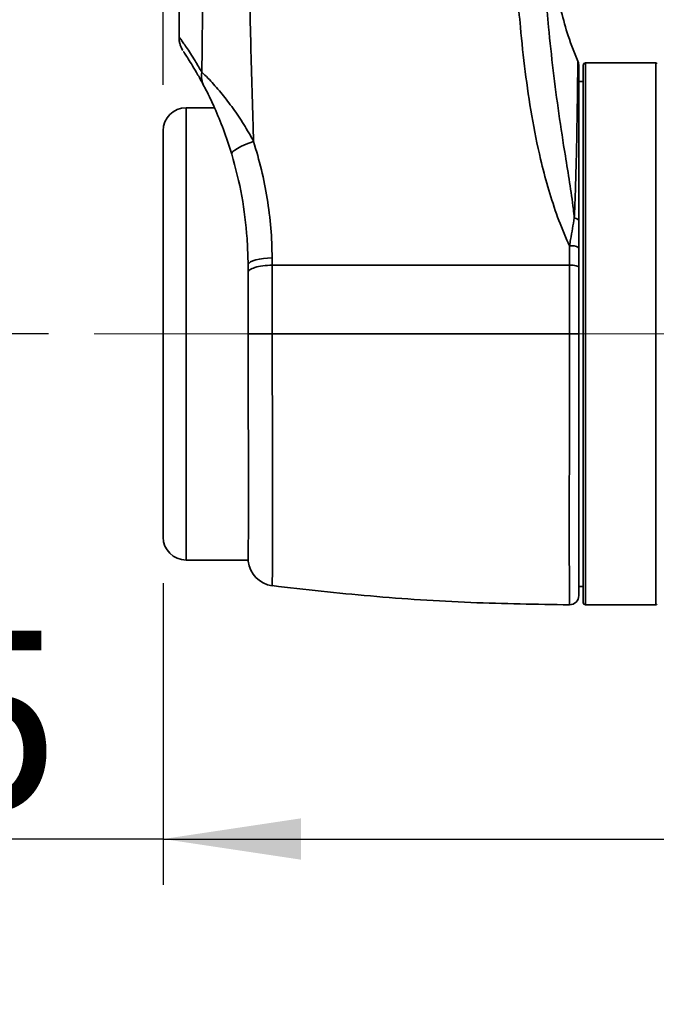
# Model space of a CAD drawing. Header units: millimetres. Extents: x 0 to 297, y 0 to 209.
# Tile 12 of 38: x 70 to 83, y 62 to 84. Entities that reach past the tile are written whole.
import ezdxf

# ---------------------------------------------------------------- set-up
doc = ezdxf.new("R2010")
doc.units = ezdxf.units.MM
doc.linetypes.add('CENTERX2', pattern=[20.32, 12.7, -2.54, 2.54, -2.54])
doc.layers.add('图层0', color=7, linetype='Continuous')
doc.styles.add('SLDTEXTSTYLE0', font='SIMSUN.TTC')
doc.styles.add('SLDTEXTSTYLE5', font='SIMSUN.TTC', dxfattribs={"bigfont": 'bigfont'})
doc.dimstyles.new('SLDDIMSTYLE0', dxfattribs={"dimtxt": 4, "dimasz": 3, "dimexe": 0, "dimexo": 0.0625, "dimgap": 1, "dimtad": 2, "dimlfac": 10, "dimrnd": 1e-09, "dimzin": 12, "dimdsep": 46, "dimtxsty": 'SLDTEXTSTYLE0', "dimsah": 1, "dimcen": 0.09, "dimadec": 0, "dimazin": 3, "dimtfac": 1, "dimtofl": 0, "dimtmove": 0, "dimatfit": 3, "dimfxl": 0, "dimfrac": 2, "dimtolj": 1, "dimtzin": 12, "dimarcsym": 0})
doc.dimstyles.new('SLDDIMSTYLE10', dxfattribs={"dimtxt": 3.5, "dimasz": 3, "dimexe": 0, "dimexo": 0.0625, "dimgap": 0.875, "dimtad": 0, "dimtih": 1, "dimtoh": 1, "dimdec": 6, "dimlfac": 2, "dimrnd": 1e-09, "dimzin": 12, "dimdsep": 46, "dimtxsty": 'SLDTEXTSTYLE0', "dimblk1": 'NONE', "dimblk2": 'NONE', "dimsah": 1, "dimcen": 0, "dimadec": 0, "dimazin": 3, "dimtfac": 1, "dimtmove": 0, "dimatfit": 3, "dimldrblk": 'NONE', "dimfxl": 0, "dimfrac": 2, "dimtolj": 1, "dimtzin": 12, "dimarcsym": 0})
doc.dimstyles.new('SLDDIMSTYLE4', dxfattribs={"dimtxt": 3.5, "dimasz": 3, "dimexe": 0, "dimexo": 0.0625, "dimgap": 0.875, "dimtad": 0, "dimtih": 1, "dimtoh": 1, "dimlfac": 3, "dimrnd": 1e-09, "dimzin": 12, "dimdsep": 46, "dimtxsty": 'SLDTEXTSTYLE0', "dimblk1": 'NONE', "dimblk2": 'NONE', "dimsah": 1, "dimcen": 0, "dimadec": 0, "dimazin": 3, "dimtol": 1, "dimtp": 0.03, "dimtfac": 1, "dimtmove": 0, "dimatfit": 3, "dimldrblk": 'NONE', "dimfxl": 0, "dimfrac": 2, "dimtolj": 1, "dimarcsym": 0})
doc.dimstyles.new('SLDDIMSTYLE8', dxfattribs={"dimtxt": 3.5, "dimasz": 3, "dimexe": 0, "dimexo": 0.0625, "dimgap": 0.875, "dimtad": 0, "dimtih": 1, "dimtoh": 1, "dimlfac": 3, "dimrnd": 1e-09, "dimzin": 12, "dimdsep": 46, "dimtxsty": 'SLDTEXTSTYLE0', "dimblk1": 'NONE', "dimblk2": 'NONE', "dimsah": 1, "dimcen": 0, "dimadec": 0, "dimazin": 3, "dimtfac": 1, "dimtmove": 0, "dimatfit": 3, "dimldrblk": 'NONE', "dimfxl": 0, "dimfrac": 2, "dimtolj": 1, "dimtzin": 12, "dimarcsym": 0})
doc.dimstyles.new('SLDDIMSTYLE9', dxfattribs={"dimtxt": 3.5, "dimasz": 3, "dimexe": 0, "dimexo": 0.0625, "dimgap": 0.875, "dimtad": 0, "dimtih": 1, "dimtoh": 1, "dimlfac": 2, "dimrnd": 1e-09, "dimzin": 12, "dimdsep": 46, "dimtxsty": 'SLDTEXTSTYLE0', "dimblk1": 'NONE', "dimblk2": 'NONE', "dimsah": 1, "dimcen": 0, "dimadec": 0, "dimazin": 3, "dimtfac": 1, "dimtmove": 0, "dimatfit": 3, "dimldrblk": 'NONE', "dimfxl": 0, "dimfrac": 2, "dimtolj": 1, "dimtzin": 12, "dimarcsym": 0})

# ---------------------------------------------------------------- blocks, each defined once
blk = doc.blocks.new('_D_2')
at = {"layer": '图层0'}
for p, q in [((72.722, 82.197), (72.722, 90.031)), ((98.616, 73.069), (98.616, 90.031)), ((98.616, 89.031), (72.722, 89.031)), ((98.616, 89.031), (110.965, 89.031))]:
    blk.add_line(p, q, dxfattribs=at)
for points in [[(72.722, 89.031), (75.722, 88.581), (75.722, 89.481)], [(98.616, 89.031), (95.616, 89.481), (95.616, 88.581)]]:
    blk.add_solid(points, dxfattribs=at)
at = {"layer": '图层0', "insert": (103.982, 93.686), "char_height": 4, "attachment_point": 1, "style": 'SLDTEXTSTYLE0'}
blk.add_mtext('259', dxfattribs=at)
blk = doc.blocks.new('_D_6')
at = {"layer": '图层0'}
for p, q in [((72.822, 114.772), (53.302, 114.772)), ((54.302, 76.772), (54.302, 114.772)), ((70.222, 76.772), (53.302, 76.772))]:
    blk.add_line(p, q, dxfattribs=at)
for points in [[(54.302, 114.772), (53.852, 111.772), (54.752, 111.772)], [(54.302, 76.772), (54.752, 79.772), (53.852, 79.772)]]:
    blk.add_solid(points, dxfattribs=at)
at = {"layer": '图层0', "insert": (49.648, 92.28), "char_height": 4, "attachment_point": 1, "rotation": 90, "style": 'SLDTEXTSTYLE0'}
blk.add_mtext('380', dxfattribs=at)
blk = doc.blocks.new('_D_7')
at = {"layer": '图层0'}
for p, q in [((70.222, 76.772), (53.302, 76.772)), ((54.302, 76.772), (54.302, 54.772)), ((81.722, 54.772), (53.302, 54.772))]:
    blk.add_line(p, q, dxfattribs=at)
for points in [[(54.302, 76.772), (53.852, 73.772), (54.752, 73.772)], [(54.302, 54.772), (54.752, 57.772), (53.852, 57.772)]]:
    blk.add_solid(points, dxfattribs=at)
at = {"layer": '图层0', "insert": (49.648, 62.28), "char_height": 4, "attachment_point": 1, "rotation": 90, "style": 'SLDTEXTSTYLE0'}
blk.add_mtext('220', dxfattribs=at)
blk = doc.blocks.new('_D_9')
at = {"layer": '图层0'}
for p, q in [((75.322, 110.297), (75.322, 104.585)), ((75.322, 105.585), (56.903, 105.585)), ((75.322, 105.585), (90.472, 105.585))]:
    blk.add_line(p, q, dxfattribs=at)
for points in [[(75.322, 105.585), (78.322, 105.135), (78.322, 106.035)], [(90.472, 105.585), (87.472, 106.035), (87.472, 105.135)]]:
    blk.add_solid(points, dxfattribs=at)
at = {"layer": '图层0', "insert": (56.903, 110.24), "char_height": 4, "attachment_point": 1, "style": 'SLDTEXTSTYLE0'}
blk.add_mtext('151.5', dxfattribs=at)
blk = doc.blocks.new('_D_10')
at = {"layer": '图层0'}
for p, q in [((72.722, 71.347), (72.722, 64.772)), ((72.722, 65.772), (56.903, 65.772)), ((72.722, 65.772), (90.472, 65.772))]:
    blk.add_line(p, q, dxfattribs=at)
for points in [[(72.722, 65.772), (75.722, 65.322), (75.722, 66.222)], [(90.472, 65.772), (87.472, 66.222), (87.472, 65.322)]]:
    blk.add_solid(points, dxfattribs=at)
at = {"layer": '图层0', "insert": (56.903, 70.427), "char_height": 4, "attachment_point": 1, "style": 'SLDTEXTSTYLE0'}
blk.add_mtext('177.5', dxfattribs=at)
blk = doc.blocks.new('_D_11')
at = {"layer": '图层0'}
for p, q in [((86.422, 172.422), (43.722, 172.422)), ((44.722, 172.422), (44.722, 54.772)), ((81.722, 54.772), (43.722, 54.772))]:
    blk.add_line(p, q, dxfattribs=at)
for centre, start, end in [((42.395, 115.925), 63.4349, 116.5651), ((42.395, 111.269), 243.4349, 296.5651)]:
    blk.add_arc(centre, 5.205, start, end, dxfattribs=at)
for points in [[(44.722, 172.422), (44.272, 169.422), (45.172, 169.422)], [(44.722, 54.772), (45.172, 57.772), (44.272, 57.772)]]:
    blk.add_solid(points, dxfattribs=at)
at = {"layer": '图层0', "insert": (40.068, 106.614), "char_height": 4, "attachment_point": 1, "rotation": 90, "style": 'SLDTEXTSTYLE0'}
blk.add_mtext('1176.5', dxfattribs=at)
blk = doc.blocks.new('SW_SYMBOL_HOLE_DEPTH')
at = {"layer": '图层0', "color": 0}
for p, q in [((0, 875), (800, 875)), ((400, 875), (400, 75)), ((100, 555), (400, 75)), ((700, 555), (400, 75))]:
    blk.add_line(p, q, dxfattribs=at)
blk = doc.blocks.new('_D_19')
at = {"layer": '图层0'}
blk.add_line((194.198, 127.557), (173.144, 127.557), dxfattribs=at)
at = {"layer": '图层0', "xscale": 0.004072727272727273, "yscale": 0.004072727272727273, "zscale": 0.004072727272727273}
blk.add_blockref('SW_SYMBOL_HOLE_DEPTH', (186.907, 127.843), dxfattribs=at)
at = {"layer": '图层0', "attachment_point": 1, "style": 'SLDTEXTSTYLE0'}
for s, insert, char_height in [('0.03', (182.252, 132.458), 2), ('+', (181.088, 132.458), 2), ('%%c', (173.144, 131.63), 3.5), ('6', (190.573, 131.63), 3.5), ('4', (177.014, 131.63), 3.5), ('0', (182.252, 130.13), 2)]:
    blk.add_mtext(s, dxfattribs=dict(at, insert=insert, char_height=char_height))
blk = doc.blocks.new('_None')
blk = doc.blocks.new('_D_23')
at = {"layer": '图层0'}
blk.add_line((235.955, 182.979), (261.78, 182.979), dxfattribs=at)
at = {"layer": '图层0', "char_height": 3.5, "attachment_point": 1}
for s, insert, style in [(' 贯穿', (251.596, 186.05), 'SLDTEXTSTYLE5'), ('%%c', (241.616, 186.05), 'SLDTEXTSTYLE0'), ('6-', (237.542, 186.05), 'SLDTEXTSTYLE0'), ('6.6', (245.486, 186.05), 'SLDTEXTSTYLE0'), ('圆周均布', (241.514, 181.977), 'SLDTEXTSTYLE5')]:
    blk.add_mtext(s, dxfattribs=dict(at, insert=insert, style=style))
blk = doc.blocks.new('_D_24')
at = {"layer": '图层0'}
blk.add_line((192.518, 91.658), (176.877, 91.658), dxfattribs=at)
at = {"layer": '图层0', "char_height": 3.5, "attachment_point": 1, "style": 'SLDTEXTSTYLE0'}
for s, insert in [('%%c', (182.987, 95.731)), ('PCD', (176.877, 95.731)), ('50', (186.857, 95.731))]:
    blk.add_mtext(s, dxfattribs=dict(at, insert=insert))
blk = doc.blocks.new('_D_25')
at = {"layer": '图层0'}
blk.add_line((200.045, 96.406), (225.667, 96.406), dxfattribs=at)
at = {"layer": '图层0', "xscale": 0.004072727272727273, "yscale": 0.004072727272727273, "zscale": 0.004072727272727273}
blk.add_blockref('SW_SYMBOL_HOLE_DEPTH', (217.927, 96.265), dxfattribs=at)
at = {"layer": '图层0', "char_height": 3.5, "attachment_point": 1}
for s, insert, style in [('4 x  M6 ', (201.632, 100.051), 'SLDTEXTSTYLE0'), (' 7', (221.593, 100.051), 'SLDTEXTSTYLE0'), ('圆周均布', (205.502, 95.978), 'SLDTEXTSTYLE5')]:
    blk.add_mtext(s, dxfattribs=dict(at, insert=insert, style=style))

msp = doc.modelspace()

# ---------------------------------------------------------------- linework, layer by layer
at = {"color": 7, "linetype": 'Continuous', "lineweight": 35}
for p, q in [((81.75416688, 82.70633657), (81.75418279, 82.70642684)), ((81.87245436, 70.92207843), (81.87245436, 82.62207843)), ((83.4524558, 82.67207843), (81.92245436, 82.67207843)), ((81.87245436, 82.27207843), (81.77245436, 82.27207843)), ((73.83928986, 81.69707843), (73.22245436, 81.69707843)), ((72.72245436, 76.77207843), (72.72245436, 81.19707843)), ((74.57532762, 78.28754937), (74.55244721, 78.85096514)), ((81.77245436, 78.64746474), (81.77245436, 78.22121557)), ((74.57574559, 78.12900898), (74.57532762, 78.28754937)), ((72.72245436, 72.34707843), (72.72245436, 76.77207843)), ((75.09778077, 76.77207843), (75.09777938, 76.77207843)), ((81.57170618, 76.77207843), (81.77245436, 76.77210347)), ((73.22245436, 71.84707843), (74.57361379, 71.84707686)), ((81.77245436, 71.27207843), (81.87245436, 71.27207843)), ((81.92245436, 70.87207843), (83.4524558, 70.87207843))]:
    msp.add_line(p, q, dxfattribs=at)
at = {"color": 8, "linetype": 'Continuous', "lineweight": 35}
for p, q in [((81.92245436, 82.67207843), (81.92245436, 70.87207843)), ((83.4524558, 70.87207843), (83.4524558, 82.67207843)), ((73.22245436, 81.69707843), (73.22245436, 76.77207843)), ((73.22245436, 76.77207843), (73.22245436, 71.84707843))]:
    msp.add_line(p, q, dxfattribs=at)
at = {"color": 7, "linetype": 'Continuous', "lineweight": 35, "flags": 128}
for points in [[(74.69201127, 80.96293607), (74.59069138, 80.92758512), (74.4960567, 80.88998283), (74.41125428, 80.85137967), (74.33910422, 80.81305938), (74.28200584, 80.7762963), (74.24185794, 80.74231296), (74.21999564, 80.71223949), (74.21714595, 80.68707596)], [(81.6770706, 79.29765799), (81.6979023, 79.29192731), (81.71669611, 79.2852096), (81.73314674, 79.27761398), (81.74698694, 79.26926385), (81.75799189, 79.26029484), (81.7659828, 79.25085267), (81.77082987, 79.24109072), (81.77245436, 79.23116757)], [(75.09722489, 78.42916697), (74.99852106, 78.42361726), (74.90473792, 78.41378022), (74.81852868, 78.39993414), (74.74233225, 78.38247073), (74.67830429, 78.36188404), (74.62825619, 78.33875649), (74.59360385, 78.31374238), (74.57532762, 78.28754937)]]:
    msp.add_lwpolyline(points, dxfattribs=at)
at = {"color": 7, "linetype": 'Continuous', "lineweight": 35}
for centre, radius, start, end in [((81.57245786, 82.62775719), 0.1999965, 359.968863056, 23.455574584), ((81.92245436, 82.62207843), 0.05, 90, 180), ((83.4524558, 82.65207843), 0.02, 0, 90), ((74.03685037, 82.38833275), 0.47823138, 170.248889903, 207.334138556), ((73.22245436, 81.19707843), 0.5, 90, 180), ((81.61975411, 78.41582821), 0.27743981, 56.606189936, 100.018409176), ((73.22245436, 72.34707843), 0.5, 180, 270), ((75.17245428, 71.88436025), 0.59999993, 185.80533149, 262.783457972), ((81.57245436, 71.07245252), 0.20000001, 269.845132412, 0.000015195), ((81.92245436, 70.92207843), 0.05, 180, 270), ((83.4524558, 70.89207843), 0.02, 270, 0)]:
    msp.add_arc(centre, radius, start, end, dxfattribs=at)
for points, knots in [([(73.12737789, 88.77206631), (73.09810815, 87.71850981), (73.04688485, 85.87474049), (73.06609449, 84.03042385), (73.07432746, 83.23997646)], [0, 0, 0, 0, 0.5714144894, 1, 1, 1, 1]), ([(73.56552811, 82.46933012), (73.57569777, 83.36643756), (73.597312, 85.27311541), (73.65373655, 87.3686213), (73.70597322, 88.56228185), (73.71399792, 88.74565415)], [0, 0, 0, 0, 0.4292544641, 0.9123210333, 1, 1, 1, 1]), ([(74.61146649, 88.77207846), (74.61146641, 88.77207647), (74.60458935, 88.59263166), (74.58314864, 87.91621312), (74.57254307, 86.74334444), (74.58852275, 85.09574387), (74.62324371, 83.29172306), (74.66359249, 81.8619522), (74.68806589, 81.08774631), (74.69201127, 80.96293607)], [0, 0, 0, 0, 0.0000007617, 0.0686510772, 0.258744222, 0.4488551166, 0.7002770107, 0.9516814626, 1, 1, 1, 1]), ([(81.5714894, 78.68903759), (81.5522676, 78.7316599), (81.44891223, 78.96083949), (81.2814021, 79.38727073), (81.09422379, 79.97569309), (80.90868414, 80.68667202), (80.74128555, 81.5232427), (80.60192513, 82.4843945), (80.48391286, 83.5946442), (80.38681988, 84.85277946), (80.29444356, 86.62635391), (80.25443545, 87.93370839), (80.23513683, 88.77207643), (80.23513678, 88.77207843)], [0, 0, 0, 0, 0.01387200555, 0.07458959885, 0.13524392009, 0.19590801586, 0.29077648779, 0.38574398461, 0.48069366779, 0.61784792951, 0.75501443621, 0.9999994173, 1, 1, 1, 1]), ([(81.77081214, 82.67560708), (81.69080098, 82.86944837), (81.540086, 83.23458226), (81.39544961, 83.77435929), (81.28713433, 84.25280019), (81.20797282, 84.67267169), (81.14916595, 85.03309085), (81.10413577, 85.34376376), (81.06678433, 85.62714683), (81.02640299, 85.96467992), (80.98394618, 86.37235117), (80.94132158, 86.86589976), (80.9028921, 87.4247063), (80.86936775, 88.06797599), (80.85718343, 88.52499647), (80.85059614, 88.77207843)], [0, 0, 0, 0, 0.1008368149, 0.1899437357, 0.2685569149, 0.3371000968, 0.3957501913, 0.4446050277, 0.4887463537, 0.5339490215, 0.6085707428, 0.6861092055, 0.7724595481, 0.8769833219, 1, 1, 1, 1]), ([(80.85124929, 88.7411305), (80.87345629, 87.90605763), (80.90806202, 86.60474252), (81.00376729, 84.84198937), (81.09752826, 83.59791329), (81.21296567, 82.50669081), (81.33665818, 81.56973048), (81.4936427, 80.55829226), (81.62052027, 79.81023992), (81.67007427, 79.36107389), (81.6770706, 79.29765799)], [0, 0, 0, 0, 0.2607247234, 0.4062939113, 0.5518446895, 0.6515231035, 0.7512375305, 0.850837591, 0.9789403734, 1, 1, 1, 1]), ([(73.06809751, 83.23989514), (73.06798682, 83.2258136), (73.06765981, 83.18421093), (73.07970581, 83.11936001), (73.09961827, 83.05057064), (73.12252114, 82.99645053), (73.14101994, 82.96090618), (73.15051561, 82.94534211), (73.15260724, 82.94191377)], [0, 0, 0, 0, 0.1341329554, 0.3962839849, 0.625101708, 0.815336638, 0.9593237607, 1, 1, 1, 1]), ([(73.61201649, 82.16873897), (73.567163, 82.25206048), (73.47856853, 82.41663686), (73.36118209, 82.61466167), (73.26457116, 82.7701293), (73.19559517, 82.87579234), (73.16407057, 82.92424716), (73.17061783, 82.9143396), (73.17174677, 82.91263125)], [0, 0, 0, 0, 0.189323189, 0.3739505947, 0.5588496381, 0.7432600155, 0.9557303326, 1, 1, 1, 1]), ([(81.77245436, 82.6186083), (81.77245436, 82.62111649), (81.77245436, 82.62917471), (81.77245436, 82.56497299), (81.77245436, 82.43168426), (81.77245436, 82.22714006), (81.77245436, 81.95936499), (81.77245436, 81.63472689), (81.77245436, 81.20992918), (81.77245436, 80.66281717), (81.77245436, 79.98783668), (81.77245436, 79.48243936), (81.77245436, 79.23116757)], [0, 0, 0, 0, 0.0439577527, 0.1412259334, 0.238796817, 0.3360568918, 0.4303722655, 0.524967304, 0.6192770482, 0.7466780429, 0.874054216, 1, 1, 1, 1]), ([(73.56552811, 82.46933012), (73.60682256, 82.43105944), (73.67507097, 82.3678085), (73.81697354, 82.2158645), (73.97875023, 82.0307724), (74.18608175, 81.76949074), (74.42361104, 81.42874725), (74.58993651, 81.15289836), (74.67517092, 80.99427615), (74.69201127, 80.96293607)], [0, 0, 0, 0, 0.1668094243, 0.275690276, 0.3847108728, 0.5743804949, 0.7644928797, 0.953469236, 1, 1, 1, 1]), ([(74.21714595, 80.68707596), (74.20805323, 80.71693461), (74.14624457, 80.91990175), (74.0161472, 81.28852387), (73.83925341, 81.7100126), (73.69122694, 82.0163651), (73.63500834, 82.12451049), (73.61201649, 82.16873897)], [0, 0, 0, 0, 0.0519640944, 0.3532310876, 0.6531912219, 0.8581647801, 1, 1, 1, 1]), ([(74.69201127, 80.96293607), (74.75219336, 80.75846148), (74.87255683, 80.3495147), (74.99551472, 79.71722313), (75.07894379, 79.07544929), (75.09113147, 78.64458463), (75.09722489, 78.42916697)], [0, 0, 0, 0, 0.2472895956, 0.4945762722, 0.7473053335, 1, 1, 1, 1]), ([(74.55244721, 78.85096514), (74.52255716, 79.15905512), (74.46241555, 79.77896138), (74.29922946, 80.38316047), (74.21714595, 80.68707596)], [0, 0, 0, 0, 0.4969944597, 1, 1, 1, 1]), ([(81.5714894, 78.68903759), (81.57975797, 78.73610022), (81.61677444, 78.94678862), (81.65071305, 79.14428075), (81.6770706, 79.29765799)], [0, 0, 0, 0, 0.2233754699, 1, 1, 1, 1]), ([(81.77245436, 79.23116757), (81.77245436, 79.08244544), (81.77245436, 78.89103039), (81.77245436, 78.6918824), (81.77245436, 78.64746474)], [0, 0, 0, 0, 0.7769615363, 1, 1, 1, 1]), ([(81.57174117, 78.27207843), (81.57174117, 78.27208036), (81.57177017, 78.41019523), (81.57162978, 78.54961739), (81.5714894, 78.68903759)], [0, 0, 0, 0, 0.0000140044, 1, 1, 1, 1]), ([(75.09777573, 78.27207857), (75.02692849, 78.26762912), (74.88523402, 78.25873021), (74.71355697, 78.22087956), (74.60719948, 78.17535142), (74.58498479, 78.14262152), (74.57574559, 78.12900899)], [0, 0, 0, 0, 0.2693929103, 0.5387858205, 0.8081787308, 1, 1, 1, 1]), ([(75.09722489, 78.42916697), (75.09743208, 78.37678967), (75.09763927, 78.32441045), (75.09777572, 78.27208035), (75.09777573, 78.27207843)], [0, 0, 0, 0, 0.9999631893, 1, 1, 1, 1]), ([(75.09777573, 78.27207843), (75.09777573, 78.2720765), (75.09766881, 78.1173004), (75.09740539, 77.80153988), (75.09718603, 77.32147698), (75.09746382, 76.97581865), (75.09774362, 76.79418481), (75.09778077, 76.77208043), (75.09778077, 76.77207843)], [0, 0, 0, 0, 0.0000039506, 0.31733055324, 0.64122978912, 0.95634430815, 0.99999605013, 1, 1, 1, 1]), ([(75.09777573, 78.27207843), (75.98441214, 78.27207843), (77.50274014, 78.27207843), (79.66408757, 78.27207843), (80.93575532, 78.27207843), (81.57172232, 78.27207843)], [0, 0, 0, 0, 0.4123345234, 0.7061057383, 1, 1, 1, 1]), ([(81.57170618, 76.77207843), (81.57170618, 76.77208043), (81.57172335, 76.90974657), (81.57175245, 77.18539532), (81.5717604, 77.68836114), (81.57171854, 78.04985546), (81.57170346, 78.27207649), (81.57170346, 78.27207843)], [0, 0, 0, 0, 0.0000039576, 0.2724163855, 0.5453155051, 0.9999960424, 1, 1, 1, 1]), ([(74.57569552, 76.77042827), (74.5756508, 76.97061402), (74.57556067, 77.37400819), (74.57579901, 77.82652671), (74.575755, 78.07573128), (74.57574559, 78.12900899)], [0, 0, 0, 0, 0.43646551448, 0.87952134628, 1, 1, 1, 1]), ([(81.77245436, 78.22121589), (81.77245436, 78.00457492), (81.77245436, 77.65799739), (81.77245436, 77.17143583), (81.77245436, 76.90521484), (81.77245436, 76.77210347)], [0, 0, 0, 0, 0.4546354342, 0.7273159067, 1, 1, 1, 1]), ([(74.57570365, 71.82353783), (74.57570094, 71.82304888), (74.57564232, 71.81247412), (74.57586606, 71.85069801), (74.576309, 71.94122653), (74.57695213, 72.09928025), (74.57763201, 72.31585345), (74.57824188, 72.58851058), (74.57867217, 72.9133122), (74.57878661, 73.28806741), (74.57861319, 73.70621388), (74.57818874, 74.16272305), (74.57756166, 74.65298655), (74.57687274, 75.16957851), (74.57625532, 75.69960053), (74.5757973, 76.23536145), (74.57572945, 76.59207266), (74.57569552, 76.77042827)], [0, 0, 0, 0, 0.0034662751, 0.074966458, 0.1466946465, 0.2181948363, 0.2896950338, 0.3614232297, 0.4329234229, 0.5044239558, 0.576152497, 0.6476530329, 0.7191529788, 0.7908809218, 0.8623808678, 0.9311904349, 1, 1, 1, 1]), ([(74.57569552, 76.77042827), (74.58885102, 76.77063138), (74.61545607, 76.77104213), (74.73491322, 76.77155651), (74.89922225, 76.77194089), (75.03159367, 76.77203258), (75.09777938, 76.77207843)], [0, 0, 0, 0, 0.2458783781, 0.4972526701, 0.7486263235, 1, 1, 1, 1]), ([(81.57170618, 76.77207843), (80.96570482, 76.77207843), (79.75395402, 76.77207843), (78.06858287, 76.77207843), (76.51604584, 76.77207843), (75.57056799, 76.77207843), (75.09778077, 76.77207843)], [0, 0, 0, 0, 0.2800760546, 0.5600356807, 0.7799953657, 1, 1, 1, 1]), ([(81.77245436, 76.77210347), (81.77245436, 76.61444751), (81.77245436, 76.29913446), (81.77245436, 75.8248763), (81.77245436, 75.35283534), (81.77245436, 74.84860123), (81.77245436, 74.36445851), (81.77245436, 73.90521539), (81.77245436, 73.50044037), (81.77245436, 73.11539325), (81.77245436, 72.75746291), (81.77245436, 72.43214906), (81.77245436, 72.13735082), (81.77245436, 71.87274002), (81.77245436, 71.64349326), (81.77245436, 71.45273308), (81.77245436, 71.29886492), (81.77245436, 71.18166335), (81.77245436, 71.10674565), (81.77245436, 71.07197809), (81.77245436, 71.07609096), (81.77245436, 71.07727201)], [0, 0, 0, 0, 0.0528496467, 0.1056996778, 0.1600954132, 0.2144917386, 0.2822328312, 0.3353691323, 0.3885052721, 0.4431857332, 0.4978661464, 0.5506946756, 0.6035233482, 0.6578677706, 0.7122123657, 0.7648211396, 0.8174298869, 0.8715515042, 0.925672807, 0.9786563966, 1, 1, 1, 1]), ([(75.09745553, 71.28985302), (75.80983149, 71.20887857), (77.24740552, 71.04547222), (79.4078692, 70.90644408), (80.85463807, 70.884244), (81.57162488, 70.87324213)], [0, 0, 0, 0, 0.33132884, 0.6686212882, 1, 1, 1, 1])]:
    msp.add_open_spline(points, degree=3, knots=knots, dxfattribs=at)
at = {"color": 8, "linetype": 'Continuous', "lineweight": 35}
for points, knots in [([(73.07004007, 83.23995513), (73.06977216, 83.2403314), (73.06906878, 83.24131925), (73.10105494, 83.19670384), (73.156083, 83.11903144), (73.25203031, 82.97954529), (73.39145706, 82.7694992), (73.515781, 82.55511432), (73.56552811, 82.46933012)], [0, 0, 0, 0, 0.1001220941, 0.2628626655, 0.3994001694, 0.5359505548, 0.8143147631, 1, 1, 1, 1]), ([(81.6770706, 79.29765799), (81.68239757, 79.42655512), (81.69308498, 79.68515941), (81.70916947, 80.17386955), (81.72407365, 80.74667452), (81.73392995, 81.2570338), (81.73995481, 81.62546938), (81.74371957, 81.88430693), (81.74674591, 82.11220879), (81.74914564, 82.30715792), (81.75100837, 82.46518692), (81.75242462, 82.58739867), (81.75342856, 82.66863594), (81.75400597, 82.70947527), (81.7541252, 82.70714961), (81.75416688, 82.70633657)], [0, 0, 0, 0, 0.0637382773, 0.1278770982, 0.2548124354, 0.3845964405, 0.4546337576, 0.5246716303, 0.5965338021, 0.6683962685, 0.7403598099, 0.8123242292, 0.8862835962, 0.9602454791, 1, 1, 1, 1]), ([(75.09777938, 76.77207843), (75.09777938, 76.77207643), (75.09777938, 76.6001042), (75.09809859, 76.25426655), (75.09919644, 75.76049985), (75.10058132, 75.29434356), (75.10204305, 74.85487056), (75.10347733, 74.42534569), (75.10474014, 74.01358375), (75.10570308, 73.62603681), (75.10632634, 73.26087953), (75.1065456, 72.91717993), (75.10635084, 72.59855414), (75.10573799, 72.31041438), (75.10476485, 72.05189057), (75.10347837, 71.82577373), (75.10184291, 71.61439139), (75.09996815, 71.43647497), (75.09850889, 71.33192828), (75.09781111, 71.29004973), (75.09785372, 71.29284261), (75.09786772, 71.29376042)], [0, 0, 0, 0, 0.0000006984, 0.0600565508, 0.1206952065, 0.1740524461, 0.227411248, 0.2823502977, 0.337290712, 0.3904766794, 0.4436633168, 0.4983329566, 0.5530025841, 0.6073545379, 0.6617057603, 0.7176638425, 0.773620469, 0.8478439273, 0.9231226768, 0.9747363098, 1, 1, 1, 1]), ([(81.57165093, 70.87436635), (81.57165412, 70.87390986), (81.57174115, 70.86144114), (81.57145959, 70.90537481), (81.5707617, 71.01387879), (81.56984621, 71.20176047), (81.56891997, 71.45644897), (81.56816626, 71.78011502), (81.56766252, 72.1657493), (81.56747498, 72.6094131), (81.56768533, 73.10771818), (81.5682132, 73.65284728), (81.56898807, 74.23734), (81.56993023, 74.85503654), (81.57084157, 75.49691072), (81.57143997, 76.06797793), (81.57168051, 76.49440658), (81.57169951, 76.69995204), (81.57170618, 76.77207843)], [0, 0, 0, 0, 0.002721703, 0.0743424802, 0.1454218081, 0.2167270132, 0.2878087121, 0.359169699, 0.4307557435, 0.502117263, 0.5739061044, 0.6459234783, 0.71771162, 0.7895319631, 0.8615830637, 0.9334010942, 0.9766302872, 1, 1, 1, 1])]:
    msp.add_open_spline(points, degree=3, knots=knots, dxfattribs=at)
at = {"color": 7, "linetype": 'Continuous', "lineweight": 35}
msp.add_open_spline([(81.77245436, 78.22121589), (81.76943335, 78.22789675), (81.76339134, 78.24125848), (81.71693034, 78.25809643), (81.65054721, 78.26984884), (81.59798471, 78.27133523), (81.57170346, 78.27207843)], degree=3, dxfattribs=at)
at = {"layer": '图层0', "linetype": 'CENTERX2', "lineweight": 18, "ltscale": 2}
msp.add_line((71.22245436, 76.77207843), (85.4524558, 76.77207843), dxfattribs=at)

# ---------------------------------------------------------------- dimensions: what is measured, and where the dimension line sits
at = {"layer": '图层0'}
for p1, text, dimstyle, picture, middle in [((1.46060327, 1.0908017), '6-<> 贯穿\\P圆周均布', 'SLDDIMSTYLE8', '_D_23', (249.66142151, 182.47775125)), ((0.85078275, 0.60083071), '<>{\\fGDT;x}6', 'SLDDIMSTYLE4', '_D_19', (182.87726743, 130.09385102)), ((13.95363474, 4.85164052), 'PCD<>', 'SLDDIMSTYLE9', '_D_24', (183.90369813, 94.19487869))]:
    dim = msp.add_diameter_dim_2p(p1=p1, p2=(0, 0), text=text, dimstyle=dimstyle, dxfattribs=at)
    dim.commit()
    dim.dimension.update_dxf_attribs({"geometry": picture, "text_midpoint": middle, "dimtype": 163})
dim = msp.add_linear_dim(base=(44.72245436, 54.77207843), p1=(87.42245418, 172.42207843), p2=(82.72245436, 54.77207843), angle=90, text='(<>)', dimstyle='SLDDIMSTYLE0', dxfattribs=at)
dim.commit()
dim.dimension.update_dxf_attribs({"geometry": '_D_11', "text_midpoint": (44.72245436, 113.59707843), "dimtype": 160})
for base, p2, picture, middle in [((54.30210735, 114.77207843), (73.82245436, 114.77207843), '_D_6', (54.30210735, 95.77207843)), ((54.30210735, 54.77207843), (82.72245436, 54.77207843), '_D_7', (54.30210735, 65.77207843))]:
    dim = msp.add_linear_dim(base=base, p1=(71.22245436, 76.77207843), p2=p2, angle=90, dimstyle='SLDDIMSTYLE0', dxfattribs=at)
    dim.commit()
    dim.dimension.update_dxf_attribs({"geometry": picture, "text_midpoint": middle, "dimtype": 160})
for base, p1, p2, picture, middle in [((90.47245436, 105.58506054), (75.32245436, 111.29707843), (90.47245436, 53.04724144), '_D_9', (62.72245436, 105.58506054)), ((72.72245436, 89.03101979), (98.61555381, 72.06944068), (72.72245436, 81.19707843), '_D_2', (107.47357135, 89.03101979)), ((90.47245436, 65.77207843), (72.72245436, 72.34707843), (90.47245436, 53.04724144), '_D_10', (62.72245436, 65.77207843))]:
    dim = msp.add_linear_dim(base=base, p1=p1, p2=p2, dimstyle='SLDDIMSTYLE0', dxfattribs=at)
    dim.commit()
    dim.dimension.update_dxf_attribs({"geometry": picture, "text_midpoint": middle, "dimtype": 160})
dim = msp.add_diameter_dim_2p(p1=(1.40860419, 0.55717158), p2=(0, 0), text='4 x  M6 {\\fGDT;x} 7\\P圆周均布\\P', dimstyle='SLDDIMSTYLE10', override={"dimpost": '<>'}, dxfattribs=at)
dim.commit()
dim.dimension.update_dxf_attribs({"geometry": '_D_25', "text_midpoint": (213.64954075, 96.19188409), "dimtype": 163})

doc.saveas('drawing.dxf')
